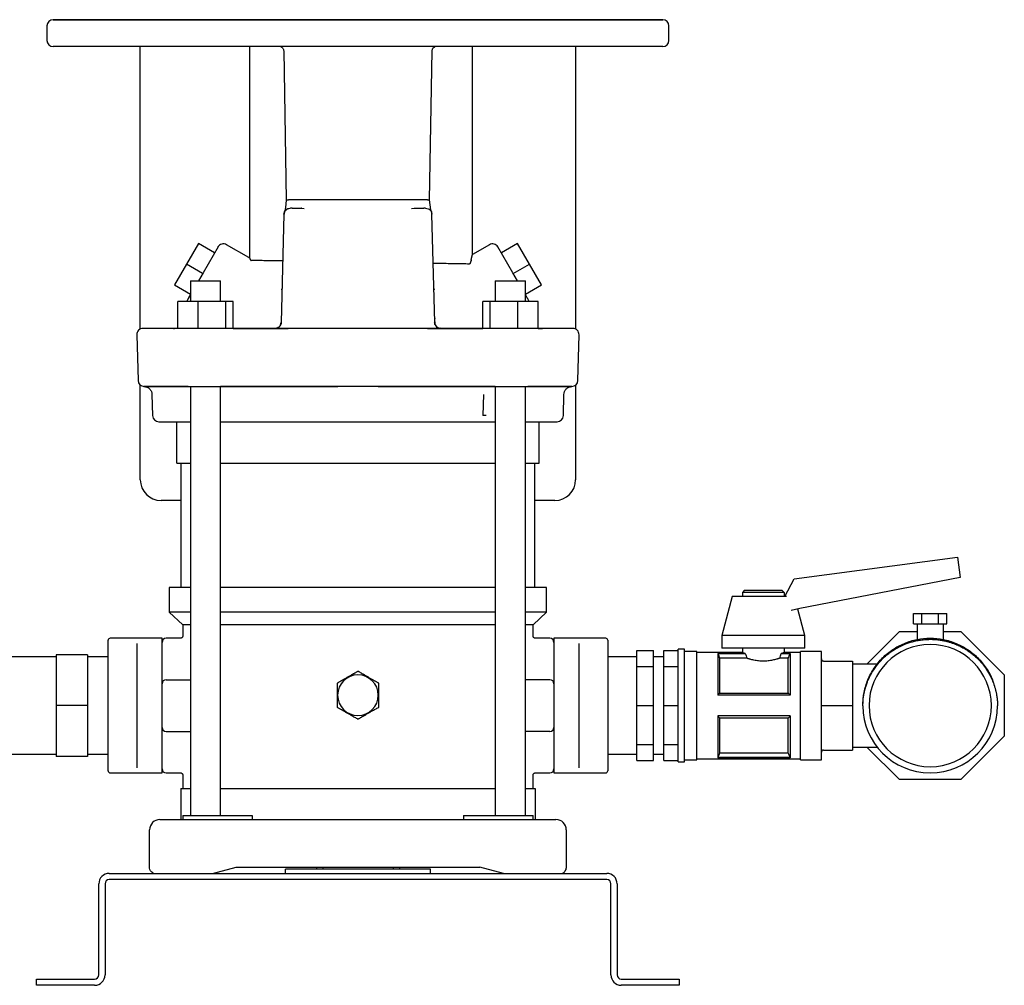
# Model space of a CAD drawing. Header units: millimetres. Extents: x 11 to 1806, y 11 to 1012.
# Tile 6 of 7: x 1332 to 1806, y 11 to 477. Entities that reach past the tile are written whole.
import ezdxf

# ---------------------------------------------------------------- set-up
doc = ezdxf.new("R2010")
doc.units = ezdxf.units.MM

msp = doc.modelspace()

# ---------------------------------------------------------------- linework, layer by layer
at = {"color": 7, "linetype": 'Continuous', "lineweight": 25}
for p, q in [((1347.71, 476.81), (1641.7, 476.81)), ((1494.71, 476.81), (1347.71, 476.81)), ((1641.71, 476.81), (1494.71, 476.81)), ((1641.7, 476.81), (1641.71, 476.81)), ((1344.71, 473.81), (1344.71, 466.81)), ((1644.71, 466.81), (1644.71, 473.81)), ((1347.71, 463.81), (1347.71, 463.81)), ((1641.71, 463.81), (1347.71, 463.81)), ((1389.71, 327.49), (1389.71, 463.81)), ((1442.46, 463.81), (1442.46, 361.81)), ((1457.57, 463.69), (1456.82, 463.81)), ((1458.89, 461.83), (1460.14, 389.85)), ((1529.27, 389.85), (1530.52, 461.85)), ((1549.95, 363.5), (1549.95, 463.81)), ((1599.71, 463.81), (1599.71, 327.49)), ((1529.85, 385.11), (1529.27, 389.85)), ((1461.49, 385.77), (1460.85, 385.54)), ((1463.01, 385.81), (1467.4, 385.81)), ((1466.95, 385.81), (1467.4, 385.81)), ((1467.59, 385.91), (1467.4, 385.81)), ((1467.4, 385.81), (1468.8, 385.77)), ((1520.61, 385.77), (1522.01, 385.81)), ((1520.61, 385.77), (1522.01, 385.81)), ((1521.82, 385.91), (1522.01, 385.81)), ((1522.01, 385.81), (1526.4, 385.81)), ((1459.02, 382.89), (1457.65, 330.73)), ((1530.07, 384.26), (1530.15, 383.99)), ((1530.32, 383.06), (1530.39, 382.89)), ((1531.76, 330.73), (1530.39, 382.89)), ((1417.75, 368.73), (1412, 358.77)), ((1425.54, 364.23), (1417.75, 368.73)), ((1427.21, 367.12), (1420.01, 354.66)), ((1442.04, 362.01), (1431.3, 368.21)), ((1558.11, 368.21), (1549.95, 363.5)), ((1569.4, 354.66), (1562.21, 367.12)), ((1571.66, 368.73), (1563.87, 364.23)), ((1577.41, 358.77), (1571.66, 368.73)), ((1412, 358.77), (1406.25, 348.81)), ((1419.79, 354.27), (1412, 358.77)), ((1569.62, 354.27), (1577.41, 358.77)), ((1583.16, 348.81), (1577.41, 358.77)), ((1420.01, 354.66), (1417.79, 350.81)), ((1571.62, 350.81), (1569.4, 354.66)), ((1406.25, 348.81), (1413.86, 344.42)), ((1413.86, 350.81), (1413.86, 340.81)), ((1413.86, 350.81), (1424.74, 350.81)), ((1424.74, 350.81), (1428.46, 350.81)), ((1428.46, 340.81), (1428.46, 350.81)), ((1560.94, 350.81), (1560.94, 340.81)), ((1560.94, 350.81), (1561.88, 350.81)), ((1561.88, 350.81), (1575.54, 350.81)), ((1575.54, 340.81), (1575.54, 350.81)), ((1575.54, 344.41), (1583.16, 348.81)), ((1412.91, 342.34), (1412.7, 341.99)), ((1417.57, 340.81), (1407.78, 340.81)), ((1407.78, 327.81), (1407.78, 340.81)), ((1417.57, 327.81), (1417.57, 340.81)), ((1430.96, 340.81), (1417.57, 340.81)), ((1430.96, 327.81), (1430.96, 340.81)), ((1434.54, 340.81), (1430.96, 340.81)), ((1434.55, 327.81), (1434.54, 340.81)), ((1554.87, 327.81), (1554.86, 340.81)), ((1558.45, 340.81), (1554.86, 340.81)), ((1558.45, 327.81), (1558.45, 340.81)), ((1571.83, 340.81), (1558.45, 340.81)), ((1571.83, 327.81), (1571.83, 340.81)), ((1581.63, 340.81), (1571.83, 340.81)), ((1581.64, 327.81), (1581.63, 340.81)), ((1581.64, 340.81), (1581.63, 340.81)), ((1581.64, 328.13), (1581.64, 340.81)), ((1531.71, 332.63), (1531.77, 332.41)), ((1405.11, 327.81), (1391.05, 327.81)), ((1434.55, 327.81), (1454.62, 327.81)), ((1454.74, 327.81), (1454.65, 327.81)), ((1454.74, 327.81), (1454.99, 327.83)), ((1455.59, 327.86), (1456.44, 327.85)), ((1457.65, 330.79), (1457.65, 330.8)), ((1531.75, 330.94), (1531.76, 330.73)), ((1531.76, 330.8), (1531.76, 330.79)), ((1534.52, 327.82), (1534.76, 327.81)), ((1534.76, 327.81), (1534.59, 327.88)), ((1534.76, 327.81), (1554.87, 327.81)), ((1581.64, 327.81), (1583.71, 327.81)), ((1581.64, 327.81), (1583.71, 327.81)), ((1598.36, 327.81), (1584.3, 327.81)), ((1388.05, 324.73), (1388.63, 302.73)), ((1600.78, 302.73), (1601.36, 324.73)), ((1389.71, 254.81), (1389.71, 300.51)), ((1391.82, 299.81), (1391.51, 299.82)), ((1391.82, 299.81), (1405.56, 299.81)), ((1412.77, 299.81), (1391.82, 299.81)), ((1413.86, 299.81), (1413.86, 92.81)), ((1428.46, 92.81), (1428.4, 299.81)), ((1428.62, 299.81), (1428.4, 299.81)), ((1485.03, 299.81), (1431.73, 299.81)), ((1557.68, 299.81), (1504.38, 299.81)), ((1560.94, 299.8), (1560.79, 299.81)), ((1560.94, 299.8), (1560.94, 92.81)), ((1575.54, 92.81), (1575.54, 299.81)), ((1597.59, 299.81), (1576.64, 299.81)), ((1583.85, 299.81), (1597.59, 299.81)), ((1597.9, 299.82), (1597.59, 299.81)), ((1599.71, 300.51), (1599.71, 254.81)), ((1395.36, 295.89), (1395.63, 285.73)), ((1555.24, 295.92), (1554.98, 285.73)), ((1593.78, 285.73), (1594.05, 295.92)), ((1398.63, 282.81), (1413.87, 282.81)), ((1407.36, 262.81), (1407.36, 282.81)), ((1407.36, 282.81), (1413.87, 282.81)), ((1428.47, 282.81), (1560.95, 282.81)), ((1428.47, 282.81), (1435.87, 282.81)), ((1436.26, 282.81), (1553.15, 282.81)), ((1553.54, 282.81), (1560.95, 282.81)), ((1575.55, 282.81), (1582.06, 282.81)), ((1575.55, 282.81), (1590.78, 282.81)), ((1582.06, 262.81), (1582.06, 282.81)), ((1407.36, 262.81), (1413.86, 262.81)), ((1409.36, 202.81), (1409.36, 262.81)), ((1428.46, 262.81), (1560.94, 262.81)), ((1575.54, 262.81), (1582.06, 262.81)), ((1580.06, 202.81), (1580.06, 262.81)), ((1409.36, 244.81), (1399.71, 244.81)), ((1589.71, 244.81), (1580.06, 244.81)), ((1705.04, 207.05), (1783.8, 217.5)), ((1783.8, 217.5), (1785.11, 207.61)), ((1700.64, 198.46), (1705.04, 207.05)), ((1785.11, 207.61), (1707.85, 192.6)), ((1403.71, 202.81), (1403.71, 190.81)), ((1413.86, 202.81), (1403.71, 202.81)), ((1494.71, 202.81), (1428.46, 202.81)), ((1560.94, 202.81), (1494.71, 202.81)), ((1585.71, 202.81), (1575.54, 202.81)), ((1585.71, 190.81), (1585.71, 202.81)), ((1681.21, 201.46), (1680.21, 200.46)), ((1680.21, 200.46), (1680.21, 198.46)), ((1700.21, 200.46), (1680.21, 200.46)), ((1681.21, 201.46), (1699.21, 201.46)), ((1699.21, 201.46), (1700.21, 200.46)), ((1700.21, 200.46), (1700.21, 198.46)), ((1675.21, 198.46), (1670.21, 179.71)), ((1690.21, 198.46), (1675.21, 198.46)), ((1701.39, 198.46), (1690.21, 198.46)), ((1403.71, 190.81), (1410.21, 184.81)), ((1413.86, 190.81), (1403.71, 190.81)), ((1494.71, 190.81), (1428.46, 190.81)), ((1560.94, 190.81), (1494.71, 190.81)), ((1585.71, 190.81), (1575.54, 190.81)), ((1579.21, 184.81), (1585.71, 190.81)), ((1707.85, 192.6), (1703.72, 191.65)), ((1710.21, 179.71), (1706.83, 192.36)), ((1762.62, 185.31), (1762.62, 190.31)), ((1762.62, 190.31), (1766.66, 190.31)), ((1766.66, 185.31), (1766.66, 190.31)), ((1766.66, 190.31), (1774.75, 190.31)), ((1774.75, 185.31), (1774.75, 190.31)), ((1774.75, 190.31), (1778.79, 190.31)), ((1778.79, 185.31), (1778.79, 190.31)), ((1762.62, 185.31), (1766.66, 185.31)), ((1764.36, 185.31), (1764.36, 177.68)), ((1766.66, 185.31), (1774.75, 185.31)), ((1774.75, 185.31), (1778.79, 185.31)), ((1777.06, 177.68), (1777.06, 185.31)), ((1410.21, 184.81), (1410.21, 179.31)), ((1413.86, 184.81), (1410.21, 184.81)), ((1494.71, 184.81), (1428.46, 184.81)), ((1560.94, 184.81), (1494.71, 184.81)), ((1579.21, 184.81), (1575.54, 184.81)), ((1579.21, 179.31), (1579.21, 184.81)), ((1740.15, 165.81), (1755.9, 181.56)), ((1755.9, 181.56), (1764.36, 181.56)), ((1777.06, 181.56), (1785.51, 181.56)), ((1785.51, 181.56), (1806.46, 160.62)), ((1374.21, 145.81), (1374.21, 177.31)), ((1400.21, 178.31), (1375.21, 178.31)), ((1388.21, 157.35), (1388.21, 175.81)), ((1400.21, 175.81), (1400.21, 178.31)), ((1400.21, 157.35), (1400.21, 175.81)), ((1409.21, 178.31), (1402.21, 178.31)), ((1587.21, 178.31), (1580.21, 178.31)), ((1614.21, 178.31), (1589.21, 178.31)), ((1589.21, 178.31), (1589.21, 175.81)), ((1589.21, 175.81), (1589.21, 157.35)), ((1601.21, 175.81), (1601.21, 157.35)), ((1615.21, 177.31), (1615.21, 145.81)), ((1670.21, 179.71), (1670.21, 173.46)), ((1690.21, 179.71), (1670.21, 179.71)), ((1710.21, 179.71), (1690.21, 179.71)), ((1710.21, 173.46), (1710.21, 179.71)), ((1629.21, 172.39), (1637.21, 172.39)), ((1629.21, 164.6), (1629.21, 172.39)), ((1637.21, 164.6), (1637.21, 172.39)), ((1642.21, 172.39), (1649.21, 172.39)), ((1642.21, 164.6), (1642.21, 172.39)), ((1652.21, 172.96), (1649.21, 172.96)), ((1649.21, 145.81), (1649.21, 172.96)), ((1652.21, 145.81), (1652.21, 172.96)), ((1658.21, 171.96), (1652.21, 171.96)), ((1658.21, 145.81), (1658.21, 171.96)), ((1680.21, 171.46), (1658.21, 171.46)), ((1681.54, 170.97), (1668.21, 170.97)), ((1668.21, 170.97), (1668.21, 150.81)), ((1690.21, 173.46), (1670.21, 173.46)), ((1680.21, 173.46), (1680.21, 171.46)), ((1681.54, 170.93), (1681.54, 170.97)), ((1710.21, 173.46), (1690.21, 173.46)), ((1703.21, 170.97), (1698.87, 170.97)), ((1698.87, 170.97), (1698.87, 170.93)), ((1700.21, 173.46), (1700.21, 171.46)), ((1708.21, 171.46), (1700.21, 171.46)), ((1703.21, 170.97), (1703.21, 150.81)), ((1718.21, 171.96), (1708.21, 171.96)), ((1708.21, 145.81), (1708.21, 171.96)), ((1718.21, 145.81), (1718.21, 171.96)), ((1785.97, 174), (1786.45, 173.69)), ((1349.21, 169.29), (1219.21, 169.29)), ((1364.21, 170.36), (1349.21, 170.36)), ((1349.21, 170.36), (1349.21, 145.81)), ((1364.21, 170.36), (1364.21, 145.81)), ((1374.21, 169.29), (1364.21, 169.29)), ((1629.21, 169.29), (1615.21, 169.29)), ((1642.21, 169.29), (1637.21, 169.29)), ((1668.22, 170.93), (1681.54, 170.93)), ((1669.14, 168.68), (1669.14, 151.86)), ((1682.24, 168.68), (1669.14, 168.68)), ((1702.27, 168.68), (1698.17, 168.68)), ((1698.87, 170.93), (1703.19, 170.93)), ((1702.27, 151.86), (1702.27, 168.68)), ((1719.21, 167.31), (1733.21, 167.31)), ((1733.21, 167.31), (1733.21, 145.81)), ((1629.21, 164.6), (1637.21, 164.6)), ((1629.21, 145.81), (1629.21, 164.6)), ((1637.21, 145.81), (1637.21, 164.6)), ((1642.21, 164.6), (1649.21, 164.6)), ((1642.21, 145.81), (1642.21, 164.6)), ((1745.1, 165.81), (1733.21, 165.81)), ((1388.21, 134.27), (1388.21, 157.35)), ((1400.21, 134.27), (1400.21, 157.35)), ((1402.21, 158.31), (1413.86, 158.31)), ((1587.21, 158.31), (1575.54, 158.31)), ((1589.21, 157.35), (1589.21, 145.81)), ((1601.21, 157.35), (1601.21, 145.81)), ((1806.46, 160.62), (1806.46, 131.01)), ((1703.21, 150.81), (1668.21, 150.81)), ((1669.14, 151.86), (1702.27, 151.86)), ((1364.21, 145.81), (1349.21, 145.81)), ((1349.21, 145.81), (1349.21, 121.26)), ((1364.21, 145.81), (1364.21, 121.26)), ((1374.21, 114.31), (1374.21, 145.81)), ((1589.21, 145.81), (1589.21, 134.27)), ((1601.21, 145.81), (1601.21, 134.27)), ((1615.21, 145.81), (1615.21, 114.31)), ((1629.21, 145.81), (1637.21, 145.81)), ((1629.21, 127.02), (1629.21, 145.81)), ((1637.21, 127.02), (1637.21, 145.81)), ((1642.21, 127.02), (1642.21, 145.81)), ((1642.21, 145.81), (1649.21, 145.81)), ((1649.21, 118.66), (1649.21, 145.81)), ((1652.21, 118.66), (1652.21, 145.81)), ((1658.21, 119.66), (1658.21, 145.81)), ((1708.21, 119.66), (1708.21, 145.81)), ((1718.21, 119.66), (1718.21, 145.81)), ((1719.21, 145.81), (1733.21, 145.81)), ((1733.21, 145.81), (1733.21, 124.31)), ((1668.21, 140.81), (1668.21, 120.66)), ((1703.21, 140.81), (1668.21, 140.81)), ((1669.14, 139.76), (1669.14, 122.95)), ((1702.27, 139.76), (1669.14, 139.76)), ((1702.27, 122.95), (1702.27, 139.76)), ((1703.21, 140.81), (1703.21, 120.66)), ((1388.21, 115.81), (1388.21, 134.27)), ((1400.21, 115.81), (1400.21, 134.27)), ((1402.21, 133.31), (1413.86, 133.31)), ((1587.21, 133.31), (1575.54, 133.31)), ((1589.21, 134.27), (1589.21, 115.81)), ((1601.21, 134.27), (1601.21, 115.81)), ((1806.46, 131.01), (1785.51, 110.06)), ((1629.21, 127.02), (1637.21, 127.02)), ((1629.21, 119.24), (1629.21, 127.02)), ((1637.21, 119.24), (1637.21, 127.02)), ((1642.21, 127.02), (1649.21, 127.02)), ((1642.21, 119.24), (1642.21, 127.02)), ((1719.21, 124.31), (1733.21, 124.31)), ((1733.21, 125.81), (1745.09, 125.81)), ((1755.9, 110.06), (1740.15, 125.81)), ((1219.21, 122.34), (1349.21, 122.34)), ((1364.21, 121.26), (1349.21, 121.26)), ((1364.21, 122.34), (1374.21, 122.34)), ((1615.21, 122.34), (1629.21, 122.34)), ((1629.21, 119.24), (1637.21, 119.24)), ((1637.21, 122.34), (1642.21, 122.34)), ((1642.21, 119.24), (1649.21, 119.24)), ((1652.21, 119.66), (1658.21, 119.66)), ((1658.21, 120.16), (1708.21, 120.16)), ((1703.21, 120.66), (1668.21, 120.66)), ((1703.19, 120.7), (1668.22, 120.7)), ((1669.14, 122.95), (1702.27, 122.95)), ((1708.21, 119.66), (1718.21, 119.66)), ((1400.21, 113.31), (1400.21, 115.81)), ((1589.21, 115.81), (1589.21, 113.31)), ((1649.21, 118.66), (1652.21, 118.66)), ((1375.21, 113.31), (1400.21, 113.31)), ((1402.21, 113.31), (1409.21, 113.31)), ((1410.21, 112.31), (1410.21, 105.81)), ((1579.21, 105.81), (1579.21, 112.31)), ((1580.21, 113.31), (1587.21, 113.31)), ((1589.21, 113.31), (1614.21, 113.31)), ((1785.51, 110.06), (1755.9, 110.06)), ((1409.21, 105.81), (1409.21, 90.81)), ((1409.21, 105.81), (1413.87, 105.81)), ((1428.47, 105.81), (1560.95, 105.81)), ((1575.55, 105.81), (1580.21, 105.81)), ((1580.21, 105.81), (1580.21, 90.81)), ((1399.21, 90.81), (1419.41, 90.81)), ((1410.21, 92.81), (1410.21, 90.81)), ((1410.21, 92.81), (1431.54, 92.81)), ((1419.41, 90.81), (1570.01, 90.81)), ((1431.54, 92.81), (1443.74, 92.81)), ((1443.74, 92.81), (1443.74, 90.81)), ((1545.67, 92.81), (1545.67, 90.81)), ((1545.67, 92.81), (1557.87, 92.81)), ((1557.87, 92.81), (1579.21, 92.81)), ((1570.01, 90.81), (1590.21, 90.81)), ((1579.21, 90.81), (1579.21, 92.81)), ((1394.21, 67.34), (1394.21, 85.81)), ((1595.21, 85.81), (1595.21, 67.34)), ((1424.5, 64.81), (1436.01, 67.81)), ((1436.01, 67.81), (1553.41, 67.81)), ((1529.71, 66.81), (1459.71, 66.81)), ((1459.71, 64.81), (1459.71, 66.81)), ((1474.71, 67.81), (1474.71, 66.81)), ((1477.71, 67.81), (1477.71, 66.81)), ((1511.71, 67.81), (1511.71, 66.81)), ((1514.71, 67.81), (1514.71, 66.81)), ((1529.71, 64.81), (1529.71, 66.81)), ((1564.91, 64.81), (1553.41, 67.81)), ((1374.71, 64.81), (1614.71, 64.81)), ((1614.71, 61.81), (1374.71, 61.81)), ((1369.71, 15.81), (1369.71, 59.81)), ((1372.71, 59.81), (1372.71, 15.81)), ((1616.71, 15.81), (1616.71, 59.81)), ((1619.71, 59.81), (1619.71, 15.81)), ((1339.71, 10.81), (1339.71, 13.81)), ((1339.71, 13.81), (1344.71, 13.81)), ((1344.71, 10.81), (1339.71, 10.81)), ((1344.71, 13.81), (1367.71, 13.81)), ((1367.71, 10.81), (1344.71, 10.81)), ((1621.71, 13.81), (1644.71, 13.81)), ((1644.71, 10.81), (1621.71, 10.81)), ((1644.71, 13.81), (1649.71, 13.81)), ((1649.71, 10.81), (1644.71, 10.81)), ((1649.71, 13.81), (1649.71, 10.81))]:
    msp.add_line(p, q, dxfattribs=at)
at = {"color": 7, "linetype": 'Continuous', "lineweight": 25, "flags": 128}
for points in [[(1460.14, 389.85), (1459.89, 387.82), (1459.55, 385.03)], [(1442.04, 362.01), (1442.04, 362.01)], [(1442.04, 362.01), (1442.04, 362.01)], [(1494.71, 327.81), (1485.39, 327.81), (1476.09, 327.81), (1466.81, 327.81), (1457.58, 327.81), (1448.39, 327.81), (1439.28, 327.81), (1430.24, 327.81), (1421.29, 327.81), (1412.44, 327.81)], [(1576.97, 327.81), (1568.12, 327.81), (1559.17, 327.81), (1550.13, 327.81), (1541.02, 327.81), (1531.83, 327.81), (1522.6, 327.81), (1513.32, 327.81), (1504.02, 327.81), (1494.71, 327.81)], [(1412.91, 299.81), (1421.66, 299.81), (1430.5, 299.81), (1439.44, 299.81), (1448.46, 299.81), (1457.54, 299.81), (1466.67, 299.81), (1475.84, 299.81), (1485.03, 299.81)], [(1504.38, 299.81), (1513.57, 299.81), (1522.74, 299.81), (1531.87, 299.81), (1540.95, 299.81), (1549.97, 299.81), (1558.91, 299.81), (1567.75, 299.81), (1576.5, 299.81)], [(1668.21, 170.97), (1668.22, 170.95), (1668.22, 170.93)], [(1703.19, 170.93), (1703.2, 170.95), (1703.21, 170.97)], [(1668.22, 120.7), (1668.21, 120.67), (1668.21, 120.66)], [(1703.21, 120.66), (1703.19, 120.68), (1703.19, 120.7)]]:
    msp.add_lwpolyline(points, dxfattribs=at)
at = {"color": 7, "linetype": 'Continuous', "lineweight": 25}
for centre, radius, start, end in [((1347.71, 473.81), 3, 90, 180), ((1641.71, 473.81), 3, 0, 90), ((1347.71, 466.81), 3, 180, 270), ((1641.71, 466.81), 3, 270, 0), ((1429.8, 365.62), 3, 60, 150), ((1559.61, 365.62), 3, 30, 120.0187), ((1391.05, 324.81), 3, 90.0005, 181.5), ((1405.7, 334.81), 7, 270, 287.2972), ((1583.71, 334.81), 7, 252.7562, 270), ((1598.36, 324.81), 3, 358.5, 89.9995), ((1391.63, 302.81), 3, 181.5, 270), ((1597.78, 302.81), 3, 270, 358.5), ((1398.63, 285.81), 3, 181.5, 270), ((1590.78, 285.81), 3, 270, 358.5), ((1399.71, 254.81), 10, 180, 270), ((1589.71, 254.81), 10, 270, 0), ((1375.21, 177.31), 1, 90, 180), ((1402.21, 176.31), 2, 90, 180), ((1587.21, 176.31), 2, 0, 90), ((1614.21, 177.31), 1, 0, 90), ((1770.71, 145.81), 29.5, 0, 180), ((1402.21, 156.31), 2, 90, 180), ((1494.71, 150.81), 9.8, 90, 270), ((1494.71, 150.81), 9.8, 270, 90), ((1587.21, 156.31), 2, 0, 90), ((1770.71, 145.81), 32.5, 180.2613, 359.7387), ((1770.71, 145.81), 29.5, 180, 0), ((1402.21, 135.31), 2, 180, 270), ((1587.21, 135.31), 2, 270, 0), ((1375.21, 114.31), 1, 180, 270), ((1402.21, 115.31), 2, 180, 270), ((1587.21, 115.31), 2, 270, 360), ((1614.21, 114.31), 1, 270, 0), ((1399.21, 85.81), 5, 90, 180), ((1590.21, 85.81), 5, 0, 90), ((1374.71, 59.81), 5, 90, 180), ((1374.71, 59.81), 2, 90, 180), ((1614.71, 59.81), 5, 0, 90), ((1614.71, 59.81), 2, 0, 90), ((1367.71, 15.81), 2, 270, 0), ((1367.71, 15.81), 5, 270, 0), ((1621.71, 15.81), 5, 180, 270), ((1621.71, 15.81), 2, 180, 270)]:
    msp.add_arc(centre, radius, start, end, dxfattribs=at)
for points, knots in [([(1457.57, 463.69), (1457.76, 463.61), (1458.14, 463.43), (1458.57, 462.96), (1458.84, 462.41), (1458.88, 462.02), (1458.89, 461.83)], [0, 0, 0, 0, 0.255575, 0.515368, 0.766939, 1, 1, 1, 1]), ([(1530.52, 461.85), (1530.53, 462.02), (1530.57, 462.41), (1530.84, 462.96), (1531.27, 463.43), (1531.65, 463.61), (1531.84, 463.69)], [0, 0, 0, 0, 0.232973, 0.484523, 0.744353, 1, 1, 1, 1]), ([(1460.14, 389.85), (1460.14, 389.85), (1460.12, 389.85), (1460.19, 389.85), (1460.37, 389.85), (1460.7, 389.85), (1461.04, 389.83), (1461.21, 389.81)], [0, 0, 0, 0, 0.01246, 0.225588, 0.439204, 0.717671, 1, 1, 1, 1]), ([(1523.94, 389.81), (1520.73, 389.81), (1517.41, 389.81), (1510.64, 389.81), (1507.19, 389.81), (1503.71, 389.81)], [0, 0, 0, 0, 0.5, 0.5, 1, 1, 1, 1]), ([(1528.2, 389.81), (1528.24, 389.82), (1528.33, 389.82), (1528.44, 389.83), (1528.55, 389.83), (1528.66, 389.84), (1528.76, 389.84), (1528.85, 389.84), (1528.93, 389.85), (1529, 389.85), (1529.07, 389.85), (1529.13, 389.85), (1529.18, 389.85), (1529.22, 389.85), (1529.24, 389.85), (1529.26, 389.85), (1529.27, 389.85), (1529.27, 389.85), (1529.26, 389.85), (1529.26, 389.85)], [0, 0, 0, 0, 0.058954, 0.117907, 0.176878, 0.235869, 0.29487, 0.353862, 0.41282, 0.471721, 0.530546, 0.589285, 0.647942, 0.706539, 0.765118, 0.823732, 0.882413, 0.94117, 1, 1, 1, 1]), ([(1459.02, 382.89), (1459.03, 383.28), (1459.11, 383.66), (1459.42, 384.37), (1459.65, 384.69), (1460.2, 385.23), (1460.53, 385.45), (1461.25, 385.74), (1461.63, 385.81), (1462.02, 385.81)], [0, 0, 0, 0, 0.25, 0.25, 0.5, 0.5, 0.75, 0.75, 1, 1, 1, 1]), ([(1460.85, 385.54), (1460.75, 385.5), (1460.31, 385.36), (1459.72, 384.8), (1459.2, 383.96), (1459.12, 383.33), (1459.09, 383.03)], [0, 0, 0, 0, 0.101637, 0.416433, 0.721014, 1, 1, 1, 1]), ([(1459.55, 385.03), (1459.55, 385.01), (1459.52, 384.82), (1459.47, 384.63), (1459.45, 384.54)], [0, 0, 0, 0, 0.499344, 1, 1, 1, 1]), ([(1462.93, 385.81), (1462.77, 385.79), (1462.53, 385.8), (1462.28, 385.81), (1462.13, 385.81), (1462.12, 385.81), (1462.11, 385.81)], [0, 0, 0, 0, 0.293643, 0.564613, 0.815496, 1, 1, 1, 1]), ([(1462.93, 385.81), (1462.8, 385.81), (1462.52, 385.81), (1462.24, 385.81), (1462.14, 385.81), (1462.11, 385.81)], [0, 0, 0, 0, 0.383352, 0.772382, 1, 1, 1, 1]), ([(1527.31, 385.81), (1527.31, 385.81), (1527.28, 385.81), (1527.1, 385.81), (1526.81, 385.81), (1526.59, 385.81), (1526.48, 385.81)], [0, 0, 0, 0, 0.022301, 0.406979, 0.704923, 1, 1, 1, 1]), ([(1527.31, 385.81), (1527.29, 385.81), (1527.28, 385.81), (1527.13, 385.81), (1526.88, 385.8), (1526.64, 385.79), (1526.52, 385.78)], [0, 0, 0, 0, 0.186677, 0.436979, 0.707233, 1, 1, 1, 1]), ([(1527.31, 385.81), (1527.78, 385.77), (1528.55, 385.68), (1529.53, 385.01), (1530.15, 384.21), (1530.24, 383.62), (1530.27, 383.42)], [0, 0, 0, 0, 0.28313, 0.56626, 0.84939, 1, 1, 1, 1]), ([(1529.96, 384.54), (1529.94, 384.63), (1529.89, 384.82), (1529.86, 385.01), (1529.85, 385.11)], [0, 0, 0, 0, 0.500656, 1, 1, 1, 1]), ([(1529.96, 384.54), (1529.99, 384.45), (1530.04, 384.26), (1530.11, 384.08), (1530.15, 383.99)], [0, 0, 0, 0, 0.500722, 1, 1, 1, 1]), ([(1530.32, 383.06), (1530.33, 383.12), (1530.36, 383.24), (1530.34, 383.37), (1530.33, 383.43)], [0, 0, 0, 0, 0.497073, 1, 1, 1, 1]), ([(1442.46, 361.81), (1442.46, 361.81), (1442.46, 361.81), (1442.47, 361.8), (1442.47, 361.78), (1442.48, 361.75), (1442.5, 361.69), (1442.54, 361.57), (1442.6, 361.39), (1442.7, 361.15), (1442.8, 360.96), (1442.88, 360.84), (1442.94, 360.76), (1443, 360.7), (1443.07, 360.65), (1443.13, 360.62), (1443.17, 360.62), (1443.19, 360.61)], [0, 0, 0, 0, 0.037861, 0.075993, 0.114411, 0.153131, 0.226436, 0.304379, 0.449407, 0.5827, 0.702457, 0.759587, 0.810252, 0.863052, 0.912236, 0.957862, 1, 1, 1, 1]), ([(1549.29, 360.7), (1549.31, 360.78), (1549.34, 360.93), (1549.39, 361.15), (1549.44, 361.36), (1549.49, 361.57), (1549.53, 361.76), (1549.57, 361.94), (1549.61, 362.11), (1549.65, 362.27), (1549.69, 362.43), (1549.72, 362.57), (1549.75, 362.7), (1549.79, 362.86), (1549.84, 363.04), (1549.88, 363.21), (1549.91, 363.34), (1549.93, 363.43), (1549.95, 363.49), (1549.95, 363.5), (1549.95, 363.5)], [0, 0, 0, 0, 0.04544, 0.090484, 0.135155, 0.179479, 0.22348, 0.267186, 0.310621, 0.353814, 0.396792, 0.439582, 0.482213, 0.524714, 0.605301, 0.685051, 0.764176, 0.842895, 0.921428, 1, 1, 1, 1]), ([(1458.43, 360.37), (1457.95, 360.38), (1455.85, 360.41), (1452.75, 360.46), (1449.21, 360.52), (1446.47, 360.56), (1444.39, 360.59), (1443.59, 360.61), (1443.19, 360.61)], [0, 0, 0, 0, 0.058038, 0.254827, 0.447417, 0.635809, 0.820003, 1, 1, 1, 1]), ([(1548.38, 358.89), (1547.88, 358.9), (1546.87, 358.92), (1544.6, 358.96), (1541.74, 359), (1538.2, 359.06), (1534.62, 359.12), (1532.02, 359.16), (1531.01, 359.18)], [0, 0, 0, 0, 0.166729, 0.338226, 0.514492, 0.695526, 0.88133, 1, 1, 1, 1]), ([(1549.29, 360.7), (1549.27, 360.63), (1549.24, 360.48), (1549.17, 360.2), (1549.07, 359.88), (1548.96, 359.57), (1548.84, 359.32), (1548.72, 359.12), (1548.62, 359), (1548.53, 358.93), (1548.46, 358.9), (1548.41, 358.89), (1548.38, 358.89)], [0, 0, 0, 0, 0.069879, 0.161583, 0.311308, 0.449927, 0.578173, 0.69811, 0.805909, 0.874245, 0.938971, 1, 1, 1, 1]), ([(1457.87, 346.46), (1457.9, 346.49), (1458.05, 346.67), (1458.07, 346.91), (1458.08, 347.11)], [0, 0, 0, 0, 0.153365, 1, 1, 1, 1]), ([(1531.33, 347.11), (1531.34, 346.91), (1531.36, 346.67), (1531.51, 346.49), (1531.54, 346.46)], [0, 0, 0, 0, 0.846512, 1, 1, 1, 1]), ([(1413.92, 344.05), (1413.69, 343.71), (1413.27, 342.99), (1412.76, 342.09), (1412.66, 341.93), (1412.61, 341.83)], [0, 0, 0, 0, 0.221248, 0.527011, 1, 1, 1, 1]), ([(1413.92, 344.05), (1413.59, 343.5), (1413.12, 342.71), (1412.96, 342.43), (1412.91, 342.34)], [0, 0, 0, 0, 0.689713, 1, 1, 1, 1]), ([(1576.61, 342.16), (1576.54, 342.29), (1576.36, 342.59), (1575.81, 343.51), (1575.49, 344.05)], [0, 0, 0, 0, 0.41846, 1, 1, 1, 1]), ([(1576.8, 341.83), (1576.78, 341.87), (1576.73, 341.95), (1576.36, 342.59), (1575.84, 343.49), (1575.49, 344.05)], [0, 0, 0, 0, 0.304075, 0.610766, 1, 1, 1, 1]), ([(1412.28, 340.81), (1412.29, 340.94), (1412.33, 341.3), (1412.5, 341.63), (1412.61, 341.83)], [0, 0, 0, 0, 0.360877, 1, 1, 1, 1]), ([(1577.13, 340.81), (1577.12, 340.94), (1577.08, 341.3), (1576.91, 341.63), (1576.8, 341.83)], [0, 0, 0, 0, 0.360877, 1, 1, 1, 1]), ([(1412.44, 327.81), (1411.59, 327.81), (1410.79, 327.81), (1409.27, 327.81), (1408.57, 327.81), (1407.31, 327.81), (1406.75, 327.81), (1405.8, 327.81), (1405.41, 327.81), (1405.11, 327.81)], [0, 0, 0, 0, 0.25, 0.25, 0.5, 0.5, 0.75, 0.75, 1, 1, 1, 1]), ([(1454.65, 327.81), (1455.04, 327.81), (1455.43, 327.89), (1456.14, 328.18), (1456.47, 328.4), (1457.02, 328.93), (1457.25, 329.26), (1457.56, 329.96), (1457.64, 330.35), (1457.65, 330.73)], [0, 0, 0, 0, 0.25, 0.25, 0.5, 0.5, 0.75, 0.75, 1, 1, 1, 1]), ([(1454.99, 327.83), (1455.17, 327.83), (1455.6, 327.84), (1456.19, 327.93), (1456.52, 327.98)], [0, 0, 0, 0, 0.431145, 1, 1, 1, 1]), ([(1456.52, 328.21), (1456.26, 328.13), (1455.72, 327.97), (1455.37, 327.9), (1455.18, 327.86)], [0, 0, 0, 0, 0.481727, 1, 1, 1, 1]), ([(1457.71, 330.57), (1457.67, 330.31), (1457.59, 329.76), (1457.18, 329.01), (1456.57, 328.37), (1456.05, 328.12), (1455.79, 328)], [0, 0, 0, 0, 0.235578, 0.487051, 0.745482, 1, 1, 1, 1]), ([(1456.44, 327.85), (1456.44, 327.85), (1456.73, 327.85), (1457.69, 327.85), (1459.26, 327.85), (1460.48, 327.85), (1461.09, 327.85)], [0, 0, 0, 0, 0.0017901, 0.3380704, 0.6702579, 1, 1, 1, 1]), ([(1528.32, 327.85), (1528.94, 327.85), (1529.82, 327.85), (1530.55, 327.85), (1530.78, 327.85)], [0, 0, 0, 0, 0.700158, 1, 1, 1, 1]), ([(1530.78, 327.85), (1531.09, 327.85), (1531.95, 327.85), (1533.06, 327.85), (1533.57, 327.85), (1533.82, 327.86)], [0, 0, 0, 0, 0.220062, 0.607558, 1, 1, 1, 1]), ([(1533.62, 328), (1533.36, 328.12), (1532.84, 328.37), (1532.23, 329.01), (1531.82, 329.76), (1531.74, 330.31), (1531.7, 330.57)], [0, 0, 0, 0, 0.254518, 0.512949, 0.764422, 1, 1, 1, 1]), ([(1531.76, 330.73), (1531.77, 330.35), (1531.85, 329.96), (1532.16, 329.26), (1532.39, 328.93), (1532.94, 328.4), (1533.27, 328.18), (1533.98, 327.89), (1534.37, 327.81), (1534.76, 327.81)], [0, 0, 0, 0, 0.25, 0.25, 0.5, 0.5, 0.75, 0.75, 1, 1, 1, 1]), ([(1534.23, 327.86), (1534.04, 327.9), (1533.69, 327.97), (1533.15, 328.13), (1532.89, 328.21)], [0, 0, 0, 0, 0.518273, 1, 1, 1, 1]), ([(1532.89, 327.98), (1533.22, 327.93), (1533.85, 327.84), (1534.3, 327.83), (1534.52, 327.82)], [0, 0, 0, 0, 0.532465, 1, 1, 1, 1]), ([(1584.3, 327.81), (1584, 327.81), (1583.61, 327.81), (1582.65, 327.81), (1582.09, 327.81), (1580.83, 327.81), (1580.12, 327.81), (1578.62, 327.81), (1577.82, 327.81), (1576.97, 327.81)], [0, 0, 0, 0, 0.25, 0.25, 0.5, 0.5, 0.75, 0.75, 1, 1, 1, 1]), ([(1391.51, 299.82), (1392, 299.75), (1393.01, 299.6), (1394.29, 298.68), (1395.18, 297.38), (1395.3, 296.37), (1395.36, 295.89)], [0, 0, 0, 0, 0.24114, 0.500446, 0.759508, 1, 1, 1, 1]), ([(1405.56, 299.81), (1405.86, 299.81), (1406.25, 299.81), (1407.2, 299.81), (1407.76, 299.81), (1409.02, 299.81), (1409.72, 299.81), (1411.25, 299.81), (1412.06, 299.81), (1412.91, 299.81)], [0, 0, 0, 0, 0.25, 0.25, 0.5, 0.5, 0.75, 0.75, 1, 1, 1, 1]), ([(1431.73, 299.81), (1431.5, 299.81), (1431.29, 299.81), (1430.87, 299.81), (1430.68, 299.81), (1430.12, 299.81), (1429.81, 299.81), (1429.41, 299.81), (1429.29, 299.81), (1429.07, 299.81), (1428.98, 299.81), (1428.75, 299.81), (1428.66, 299.81), (1428.62, 299.81)], [0, 0, 0, 0, 0.125, 0.125, 0.25, 0.25, 0.5, 0.5, 0.625, 0.625, 0.75, 0.75, 1, 1, 1, 1]), ([(1560.79, 299.81), (1560.77, 299.81), (1560.74, 299.81), (1560.64, 299.81), (1560.58, 299.81), (1560.35, 299.81), (1560.13, 299.81), (1559.73, 299.81), (1559.59, 299.81), (1559.26, 299.81), (1559.09, 299.81), (1558.54, 299.81), (1558.13, 299.81), (1557.68, 299.81)], [0, 0, 0, 0, 0.125, 0.125, 0.25, 0.25, 0.5, 0.5, 0.625, 0.625, 0.75, 0.75, 1, 1, 1, 1]), ([(1576.5, 299.81), (1577.35, 299.81), (1578.16, 299.81), (1579.67, 299.81), (1580.38, 299.81), (1581.64, 299.81), (1582.2, 299.81), (1583.16, 299.81), (1583.55, 299.81), (1583.85, 299.81)], [0, 0, 0, 0, 0.25, 0.25, 0.5, 0.5, 0.75, 0.75, 1, 1, 1, 1]), ([(1594.05, 295.92), (1594.11, 296.37), (1594.23, 297.38), (1595.12, 298.68), (1596.4, 299.6), (1597.41, 299.75), (1597.9, 299.82)], [0, 0, 0, 0, 0.240493, 0.499558, 0.758867, 1, 1, 1, 1]), ([(1556.54, 285.73), (1556.52, 285.73), (1556.47, 285.73), (1556.31, 285.73), (1556.2, 285.73), (1555.94, 285.73), (1555.78, 285.73), (1555.41, 285.73), (1555.21, 285.73), (1554.98, 285.73)], [0, 0, 0, 0, 0.25, 0.25, 0.5, 0.5, 0.75, 0.75, 1, 1, 1, 1]), ([(1435.87, 282.81), (1435.88, 282.81), (1435.92, 282.81), (1436.05, 282.81), (1436.14, 282.81), (1436.26, 282.81)], [0, 0, 0, 0, 0.5, 0.5, 1, 1, 1, 1]), ([(1553.15, 282.81), (1553.27, 282.81), (1553.36, 282.81), (1553.49, 282.81), (1553.53, 282.81), (1553.54, 282.81)], [0, 0, 0, 0, 0.5, 0.5, 1, 1, 1, 1]), ([(1410.21, 179.31), (1410.19, 179.19), (1410.17, 178.99), (1410.05, 178.76), (1409.92, 178.6), (1409.76, 178.47), (1409.52, 178.35), (1409.33, 178.33), (1409.21, 178.31)], [0, 0, 0, 0, 0.239457, 0.368361, 0.5, 0.631639, 0.760543, 1, 1, 1, 1]), ([(1580.21, 178.31), (1580.08, 178.33), (1579.89, 178.35), (1579.65, 178.47), (1579.49, 178.6), (1579.36, 178.76), (1579.24, 178.99), (1579.22, 179.19), (1579.21, 179.31)], [0, 0, 0, 0, 0.239457, 0.368361, 0.5, 0.631639, 0.760543, 1, 1, 1, 1]), ([(1738.21, 145.81), (1738.33, 147.95), (1738.57, 152.2), (1740.5, 158.33), (1743.5, 163.99), (1747.58, 168.94), (1752.53, 173.01), (1758.18, 176.03), (1764.33, 177.9), (1770.71, 178.52), (1777.08, 177.9), (1783.23, 176.03), (1788.88, 173.01), (1793.84, 168.95), (1797.87, 163.97), (1800.54, 159.3), (1801.38, 156.22), (1801.66, 155.2)], [0, 0, 0, 0, 0.069313, 0.137636, 0.206788, 0.276208, 0.344648, 0.413586, 0.48306, 0.551733, 0.620406, 0.689881, 0.758819, 0.827258, 0.896679, 0.965831, 1, 1, 1, 1]), ([(1755.44, 174), (1755.61, 174.09), (1755.96, 174.27), (1756.53, 174.55), (1757.15, 174.84), (1757.83, 175.14), (1758.57, 175.45), (1759.37, 175.76), (1760.24, 176.06), (1761.16, 176.36), (1762.15, 176.65), (1763.19, 176.92), (1764.3, 177.16), (1765.48, 177.37), (1766.71, 177.55), (1767.99, 177.68), (1769.33, 177.77), (1770.98, 177.8), (1772.86, 177.74), (1774.93, 177.53), (1776.85, 177.22), (1778.62, 176.83), (1780.23, 176.38), (1781.67, 175.9), (1782.96, 175.4), (1784.1, 174.91), (1785.09, 174.45), (1785.69, 174.14), (1785.97, 174)], [0, 0, 0, 0, 0.018062, 0.03791, 0.059548, 0.082977, 0.108198, 0.135207, 0.164, 0.194565, 0.22689, 0.260954, 0.296734, 0.334197, 0.373307, 0.414016, 0.456273, 0.500013, 0.569283, 0.634659, 0.695918, 0.752886, 0.80544, 0.853492, 0.896991, 0.935911, 0.970244, 1, 1, 1, 1]), ([(1680.21, 171.46), (1680.21, 171.46), (1680.21, 171.46), (1680.22, 171.46), (1680.24, 171.45), (1680.27, 171.44), (1680.31, 171.42), (1680.35, 171.41), (1680.41, 171.38), (1680.47, 171.36), (1680.56, 171.33), (1680.68, 171.28), (1680.85, 171.22), (1681.05, 171.15), (1681.28, 171.06), (1681.46, 171), (1681.54, 170.97)], [0, 0, 0, 0, 0.054428, 0.109123, 0.164091, 0.219341, 0.274877, 0.330707, 0.386837, 0.443274, 0.500024, 0.593396, 0.690058, 0.790032, 0.89334, 1, 1, 1, 1]), ([(1698.87, 170.97), (1698.92, 170.99), (1699.02, 171.02), (1699.16, 171.07), (1699.29, 171.12), (1699.41, 171.16), (1699.52, 171.2), (1699.62, 171.24), (1699.71, 171.27), (1699.79, 171.3), (1699.89, 171.34), (1699.99, 171.38), (1700.09, 171.42), (1700.16, 171.44), (1700.2, 171.46), (1700.2, 171.46), (1700.21, 171.46)], [0, 0, 0, 0, 0.059829, 0.118617, 0.176368, 0.233085, 0.288771, 0.34343, 0.397066, 0.449683, 0.501285, 0.602927, 0.703582, 0.803287, 0.90208, 1, 1, 1, 1]), ([(1738.21, 145.67), (1738.21, 145.86), (1738.21, 146.24), (1738.23, 146.8), (1738.26, 147.35), (1738.3, 147.88), (1738.34, 148.4), (1738.39, 148.9), (1738.45, 149.39), (1738.51, 149.86), (1738.58, 150.31), (1738.65, 150.75), (1738.72, 151.17), (1738.8, 151.57), (1738.87, 151.96), (1738.95, 152.34), (1739.03, 152.7), (1739.12, 153.04), (1739.2, 153.37), (1739.28, 153.68), (1739.36, 153.97), (1739.61, 154.86), (1740.08, 156.34), (1740.81, 158.19), (1741.73, 160.16), (1743.13, 162.71), (1745.33, 165.84), (1747.76, 168.45), (1749.93, 170.37), (1751.36, 171.47), (1752.61, 172.33), (1753.53, 172.91), (1754.47, 173.47), (1755.11, 173.82), (1755.44, 174)], [0, 0, 0, 0, 0.016633, 0.032835, 0.048605, 0.063942, 0.078843, 0.093309, 0.107339, 0.120931, 0.134087, 0.146807, 0.159089, 0.170936, 0.182348, 0.193326, 0.20387, 0.213981, 0.223661, 0.232911, 0.241732, 0.250126, 0.312487, 0.374992, 0.421555, 0.500022, 0.625336, 0.749954, 0.80607, 0.874992, 0.905697, 0.936776, 0.968215, 1, 1, 1, 1]), ([(1785.97, 174), (1786.13, 173.91), (1786.46, 173.74), (1787, 173.44), (1787.59, 173.09), (1788.24, 172.69), (1788.95, 172.23), (1789.98, 171.52), (1791.38, 170.45), (1793.57, 168.53), (1796.08, 165.82), (1798.12, 162.92), (1799.49, 160.52), (1800.41, 158.64), (1801.26, 156.54), (1801.79, 154.92), (1802.09, 153.85), (1802.21, 153.4), (1802.34, 152.86), (1802.48, 152.25), (1802.62, 151.55), (1802.76, 150.77), (1802.89, 149.91), (1803.01, 148.97), (1803.11, 147.94), (1803.18, 146.83), (1803.2, 146.06), (1803.2, 145.67)], [0, 0, 0, 0, 0.01523, 0.032731, 0.052487, 0.074479, 0.098683, 0.125069, 0.182486, 0.25009, 0.375924, 0.5, 0.554503, 0.614411, 0.67951, 0.74988, 0.761199, 0.77477, 0.790605, 0.808717, 0.829117, 0.851816, 0.876825, 0.904148, 0.933788, 0.965742, 1, 1, 1, 1]), ([(1698.17, 168.68), (1698.1, 168.65), (1697.97, 168.61), (1697.76, 168.54), (1697.54, 168.47), (1697.31, 168.39), (1697.08, 168.32), (1696.84, 168.25), (1696.39, 168.12), (1695.69, 167.93), (1694.69, 167.7), (1693.63, 167.51), (1692.52, 167.36), (1691.38, 167.27), (1690.21, 167.23), (1689.05, 167.27), (1687.9, 167.36), (1686.78, 167.51), (1685.72, 167.7), (1684.72, 167.93), (1683.96, 168.13), (1683.39, 168.3), (1682.98, 168.43), (1682.6, 168.55), (1682.36, 168.64), (1682.24, 168.68)], [0, 0, 0, 0, 0.017918, 0.035783, 0.053612, 0.071422, 0.08923, 0.107054, 0.124911, 0.187793, 0.250064, 0.312884, 0.374949, 0.437383, 0.499499, 0.561922, 0.624726, 0.686975, 0.749995, 0.812209, 0.875043, 0.906279, 0.937456, 0.968666, 1, 1, 1, 1]), ([(1718.21, 168.31), (1718.21, 168.2), (1718.23, 168.07), (1718.32, 167.82), (1718.4, 167.7), (1718.6, 167.51), (1718.71, 167.43), (1718.96, 167.33), (1719.09, 167.31), (1719.21, 167.31)], [0, 0, 0, 0, 0.25, 0.25, 0.5, 0.5, 0.75, 0.75, 1, 1, 1, 1]), ([(1494.71, 162.36), (1494.56, 162.28), (1494.29, 162.12), (1493.87, 161.88), (1493.46, 161.64), (1493.05, 161.4), (1492.64, 161.17), (1492.16, 160.89), (1491.61, 160.57), (1490.77, 160.09), (1489.71, 159.48), (1488.65, 158.87), (1487.81, 158.38), (1487.12, 157.98), (1486.36, 157.54), (1485.54, 157.07), (1484.99, 156.75), (1484.71, 156.59)], [0, 0, 0, 0, 0.0431909, 0.0856163, 0.127371, 0.1685593, 0.209295, 0.2497016, 0.3122088, 0.3741178, 0.4991006, 0.624743, 0.6868955, 0.7497196, 0.8310425, 0.9141758, 1, 1, 1, 1]), ([(1504.7, 156.59), (1504.56, 156.67), (1504.29, 156.83), (1503.87, 157.07), (1503.46, 157.31), (1503.05, 157.54), (1502.64, 157.78), (1502.16, 158.06), (1501.61, 158.37), (1500.77, 158.86), (1499.71, 159.47), (1498.65, 160.08), (1497.81, 160.57), (1497.12, 160.97), (1496.36, 161.4), (1495.54, 161.88), (1494.99, 162.2), (1494.71, 162.36)], [0, 0, 0, 0, 0.043191, 0.085616, 0.127371, 0.168559, 0.209295, 0.249702, 0.312209, 0.374118, 0.499101, 0.624743, 0.686896, 0.74972, 0.831043, 0.914176, 1, 1, 1, 1]), ([(1484.71, 156.59), (1484.71, 156.42), (1484.71, 156.1), (1484.71, 155.62), (1484.71, 155.14), (1484.71, 154.66), (1484.71, 154.19), (1484.71, 153.64), (1484.71, 153), (1484.7, 152.03), (1484.71, 150.81), (1484.71, 149.59), (1484.71, 148.61), (1484.71, 147.81), (1484.71, 146.94), (1484.71, 145.99), (1484.71, 145.36), (1484.71, 145.04)], [0, 0, 0, 0, 0.043401, 0.0860287, 0.1279793, 0.1693588, 0.210283, 0.2508773, 0.313524, 0.3755799, 0.5001903, 0.6255754, 0.6880098, 0.7511258, 0.8319987, 0.914669, 1, 1, 1, 1]), ([(1504.7, 145.04), (1504.7, 145.2), (1504.7, 145.52), (1504.7, 146), (1504.7, 146.48), (1504.7, 146.95), (1504.7, 147.42), (1504.7, 147.97), (1504.7, 148.61), (1504.7, 149.59), (1504.7, 150.81), (1504.71, 152.03), (1504.7, 153), (1504.7, 153.79), (1504.7, 154.67), (1504.7, 155.63), (1504.7, 156.26), (1504.7, 156.59)], [0, 0, 0, 0, 0.043045, 0.085331, 0.126949, 0.168005, 0.20861, 0.248887, 0.311994, 0.374437, 0.499822, 0.624433, 0.68648, 0.749135, 0.830645, 0.913971, 1, 1, 1, 1]), ([(1484.71, 145.04), (1484.85, 144.96), (1485.12, 144.8), (1485.54, 144.56), (1485.95, 144.32), (1486.36, 144.08), (1486.77, 143.85), (1487.25, 143.57), (1487.8, 143.25), (1488.64, 142.77), (1489.7, 142.16), (1490.76, 141.55), (1491.6, 141.06), (1492.29, 140.66), (1493.05, 140.22), (1493.87, 139.75), (1494.43, 139.43), (1494.71, 139.27)], [0, 0, 0, 0, 0.043191, 0.085616, 0.127371, 0.168559, 0.209295, 0.249702, 0.312209, 0.374118, 0.499101, 0.624743, 0.686896, 0.74972, 0.831043, 0.914176, 1, 1, 1, 1]), ([(1494.71, 139.27), (1494.85, 139.35), (1495.12, 139.51), (1495.54, 139.75), (1495.95, 139.99), (1496.36, 140.22), (1496.77, 140.46), (1497.25, 140.74), (1497.8, 141.05), (1498.64, 141.54), (1499.7, 142.15), (1500.76, 142.76), (1501.6, 143.25), (1502.29, 143.65), (1503.05, 144.08), (1503.87, 144.56), (1504.43, 144.88), (1504.7, 145.04)], [0, 0, 0, 0, 0.043191, 0.085616, 0.127371, 0.168559, 0.209295, 0.249702, 0.312209, 0.374118, 0.499101, 0.624743, 0.686896, 0.74972, 0.831043, 0.914176, 1, 1, 1, 1]), ([(1718.21, 145.81), (1718.21, 145.81), (1718.23, 145.81), (1718.32, 145.81), (1718.4, 145.81), (1718.6, 145.81), (1718.71, 145.81), (1718.96, 145.81), (1719.09, 145.81), (1719.21, 145.81)], [0, 0, 0, 0, 0.25, 0.25, 0.5, 0.5, 0.75, 0.75, 1, 1, 1, 1]), ([(1719.21, 124.31), (1719.09, 124.31), (1718.96, 124.29), (1718.71, 124.19), (1718.6, 124.12), (1718.4, 123.92), (1718.32, 123.8), (1718.23, 123.56), (1718.21, 123.43), (1718.21, 123.31)], [0, 0, 0, 0, 0.25, 0.25, 0.5, 0.5, 0.75, 0.75, 1, 1, 1, 1]), ([(1409.21, 113.31), (1409.33, 113.3), (1409.52, 113.28), (1409.76, 113.15), (1409.92, 113.03), (1410.05, 112.87), (1410.17, 112.63), (1410.19, 112.44), (1410.21, 112.31)], [0, 0, 0, 0, 0.2394568, 0.3683607, 0.5, 0.6316393, 0.7605432, 1, 1, 1, 1]), ([(1579.21, 112.31), (1579.22, 112.44), (1579.24, 112.63), (1579.36, 112.87), (1579.49, 113.03), (1579.65, 113.15), (1579.89, 113.28), (1580.08, 113.3), (1580.21, 113.31)], [0, 0, 0, 0, 0.239457, 0.368361, 0.5, 0.631639, 0.760543, 1, 1, 1, 1]), ([(1396.15, 64.81), (1395.51, 65.21), (1395.02, 65.63), (1394.37, 66.48), (1394.21, 66.91), (1394.21, 67.34)], [0, 0, 0, 0, 0.5, 0.5, 1, 1, 1, 1]), ([(1593.26, 64.81), (1593.9, 65.21), (1594.39, 65.63), (1595.04, 66.48), (1595.21, 66.91), (1595.21, 67.34)], [0, 0, 0, 0, 0.5, 0.5, 1, 1, 1, 1])]:
    msp.add_open_spline(points, degree=3, knots=knots, dxfattribs=at)
for points in [[(1474.29, 389.81), (1469.77, 389.81), (1465.39, 389.81), (1461.21, 389.81)], [(1478.34, 389.81), (1476.98, 389.81), (1475.63, 389.81), (1474.29, 389.81)], [(1482.9, 389.81), (1481.37, 389.81), (1479.85, 389.81), (1478.34, 389.81)], [(1485.71, 389.81), (1484.77, 389.81), (1483.83, 389.81), (1482.9, 389.81)], [(1503.71, 389.81), (1497.74, 389.81), (1491.67, 389.81), (1485.71, 389.81)], [(1528.2, 389.81), (1526.8, 389.81), (1525.38, 389.81), (1523.94, 389.81)], [(1463.01, 385.81), (1462.98, 385.81), (1462.96, 385.81), (1462.93, 385.81)], [(1526.48, 385.81), (1526.45, 385.81), (1526.43, 385.81), (1526.4, 385.81)], [(1442.46, 361.81), (1442.31, 361.87), (1442.17, 361.94), (1442.04, 362.01)], [(1494.71, 299.82), (1491.48, 299.82), (1488.26, 299.81), (1485.03, 299.81)], [(1504.38, 299.81), (1501.16, 299.81), (1497.93, 299.82), (1494.71, 299.82)], [(1668.22, 170.93), (1668.54, 170.18), (1668.84, 169.43), (1669.14, 168.68)], [(1681.54, 170.93), (1681.76, 170.15), (1681.99, 169.39), (1682.24, 168.68)], [(1698.17, 168.68), (1698.42, 169.39), (1698.66, 170.15), (1698.87, 170.93)], [(1702.27, 168.68), (1702.57, 169.43), (1702.88, 170.18), (1703.19, 170.93)], [(1669.14, 151.86), (1668.84, 151.51), (1668.54, 151.16), (1668.21, 150.81)], [(1703.21, 150.81), (1702.88, 151.16), (1702.57, 151.51), (1702.27, 151.86)], [(1738.21, 145.67), (1738.21, 145.71), (1738.21, 145.76), (1738.21, 145.81)], [(1668.21, 140.81), (1668.54, 140.46), (1668.84, 140.11), (1669.14, 139.76)], [(1702.27, 139.76), (1702.57, 140.11), (1702.88, 140.46), (1703.21, 140.81)], [(1669.14, 122.95), (1668.84, 122.2), (1668.54, 121.45), (1668.22, 120.7)], [(1703.19, 120.7), (1702.88, 121.45), (1702.57, 122.2), (1702.27, 122.95)]]:
    msp.add_open_spline(points, degree=3, dxfattribs=at)

doc.saveas('drawing.dxf')
